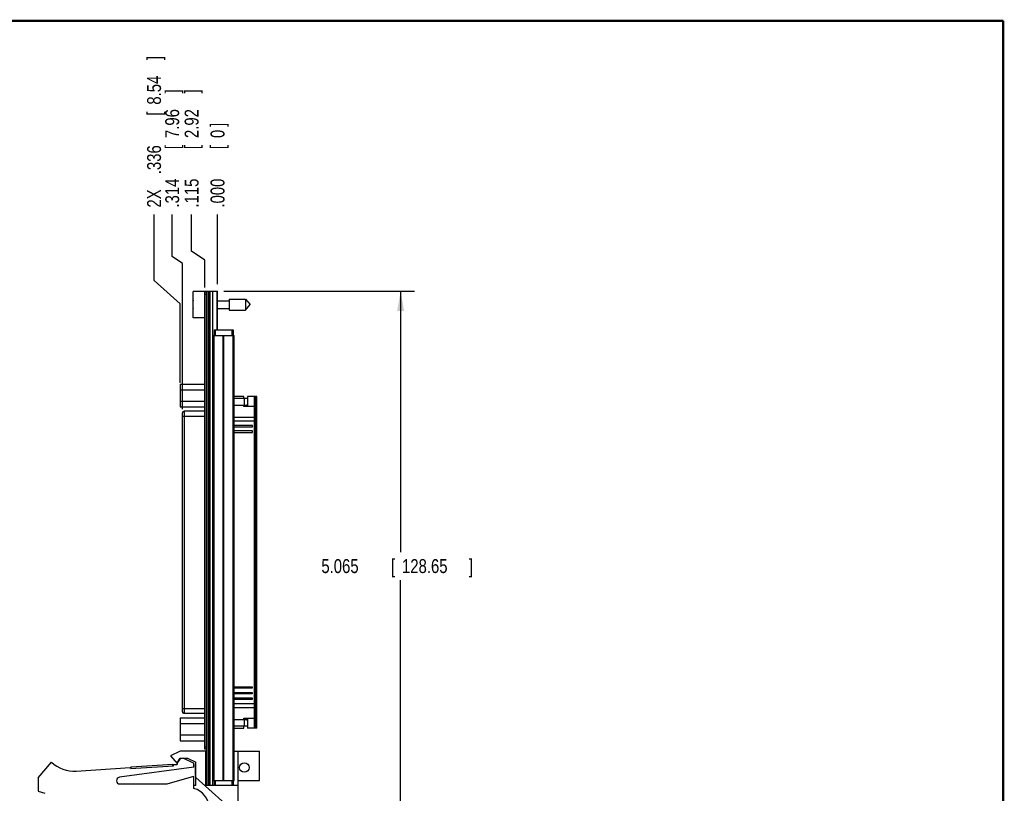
# Model space of a CAD drawing. Header units: inches. Extents: x 0.2 to 16.8, y 0.1 to 10.8.
# Tile 14 of 14: x 7.9 to 16.8, y 3.8 to 10.8. Entities that reach past the tile are written whole.
import ezdxf

# ---------------------------------------------------------------- set-up
doc = ezdxf.new("R2010")
doc.units = ezdxf.units.IN
doc.header["$LTSCALE"] = 0.935
doc.header["$MEASUREMENT"] = 0
doc.layers.get('0').update_dxf_attribs({"linetype": 'CONTINUOUS'})
doc.layers.add('DIMENSIONS', color=7, linetype='CONTINUOUS')
doc.styles.get("Standard").update_dxf_attribs({"font": 'txt', "width": 0.8})
doc.dimstyles.new('DIMSTYLE_1', dxfattribs={"dimtxt": 0.125, "dimasz": 0.18, "dimexe": 0.18, "dimexo": 0.0625, "dimgap": 0.09, "dimtad": 0, "dimtih": 1, "dimtoh": 1, "dimdec": 3, "dimzin": 4, "dimdsep": 46, "dimtxsty": 'STANDARD', "dimblk": '_FILLED', "dimblk1": '_FILLED', "dimblk2": '_FILLED', "dimcen": 0.09, "dimadec": 0, "dimazin": 0, "dimtp": 0.001, "dimtm": 0.001, "dimtfac": 1, "dimtdec": 3, "dimtofl": 0, "dimtmove": 0, "dimatfit": 3, "dimldrblk": '_FILLED', "dimfxl": 1, "dimtolj": 1, "dimtzin": 4, "dimarcsym": 0})
doc.dimstyles.new('DIMSTYLE_2', dxfattribs={"dimtxt": 0.125, "dimasz": 0.18, "dimexe": 0.18, "dimexo": 0.0625, "dimgap": 0.09, "dimtad": 0, "dimtih": 1, "dimtoh": 1, "dimdec": 3, "dimzin": 4, "dimdsep": 46, "dimtxsty": 'STANDARD', "dimblk": '_FILLED', "dimblk1": '_FILLED', "dimblk2": '_FILLED', "dimcen": 0.09, "dimadec": 0, "dimazin": 0, "dimtp": 0.001, "dimtm": 0.001, "dimtfac": 1, "dimtdec": 3, "dimtofl": 0, "dimtmove": 0, "dimatfit": 3, "dimldrblk": '_FILLED', "dimfxl": 1, "dimtolj": 1, "dimtzin": 4, "dimarcsym": 0})

# ---------------------------------------------------------------- blocks, each defined once
blk = doc.blocks.new('_FILLED')
at = {"color": 0, "linetype": 'BYBLOCK'}
blk.add_solid([(0, 0), (-1, 0.174), (-1, -0.174)], dxfattribs=at)
blk = doc.blocks.new('*D0')
at = {"layer": 'DIMENSIONS', "color": 2, "linetype": 'CONTINUOUS'}
for p, q in [((9.745, 8.3297), (11.4585, 8.3297)), ((11.3335, 8.3297), (11.3335, 5.9817)), ((11.3335, 3.2648), (11.3335, 5.7317)), ((9.65, 3.2648), (11.4585, 3.2648))]:
    blk.add_line(p, q, dxfattribs=at)
at = {"layer": 'DIMENSIONS', "color": 2, "linetype": 'CONTINUOUS', "xscale": 0.18, "yscale": 0.18, "zscale": 0.18}
for p, rotation in [((11.3335, 8.3297), 90), ((11.3335, 3.2648), 270)]:
    blk.add_blockref('_FILLED', p, dxfattribs=dict(at, rotation=rotation))
at = {"layer": 'DIMENSIONS', "color": 2, "linetype": 'CONTINUOUS', "width": 0.8}
for s, p in [('5.065', (10.621, 5.7942)), ('[', (11.246, 5.7942)), ('128.65', (11.346, 5.7942)), (']', (11.946, 5.7942))]:
    blk.add_text(s, height=0.125, dxfattribs=at).set_placement(p)
blk = doc.blocks.new('*D1')
at = {"layer": 'DIMENSIONS', "color": 2, "linetype": 'CONTINUOUS'}
for p, q in [((9.4547, 8.6868), (9.4547, 9.0172)), ((9.5725, 8.6075), (9.4547, 8.6868)), ((9.5725, 8.3622), (9.5725, 8.6075))]:
    blk.add_line(p, q, dxfattribs=at)
at = {"layer": 'DIMENSIONS', "color": 2, "linetype": 'CONTINUOUS', "width": 0.8}
for s, p in [(']', (9.5172, 10.1047)), ('2.92', (9.5172, 9.7047)), ('[', (9.5172, 9.6047)), ('.115', (9.5172, 9.0797))]:
    blk.add_text(s, height=0.125, rotation=90, dxfattribs=at).set_placement(p)
blk = doc.blocks.new('*D2')
at = {"layer": 'DIMENSIONS', "color": 2, "linetype": 'CONTINUOUS'}
for p, q in [((9.1171, 8.4254), (9.1171, 9.0172)), ((9.3512, 8.2154), (9.1171, 8.4254)), ((9.3512, 7.5034), (9.3512, 8.2154))]:
    blk.add_line(p, q, dxfattribs=at)
at = {"layer": 'DIMENSIONS', "color": 2, "linetype": 'CONTINUOUS', "width": 0.8}
for s, p in [(']', (9.1796, 10.4047)), ('8.54', (9.1796, 10.0047)), ('[', (9.1796, 9.9047)), ('.336', (9.1796, 9.3797)), ('2X ', (9.1796, 9.0797))]:
    blk.add_text(s, height=0.125, rotation=90, dxfattribs=at).set_placement(p)
blk = doc.blocks.new('*D3')
at = {"layer": 'DIMENSIONS', "color": 2, "linetype": 'CONTINUOUS'}
blk.add_line((9.6875, 8.3922), (9.6875, 9.0172), dxfattribs=at)
at = {"layer": 'DIMENSIONS', "color": 2, "linetype": 'CONTINUOUS', "width": 0.8}
for s, p in [(']', (9.75, 9.8047)), ('0', (9.75, 9.7047)), ('[', (9.75, 9.6047)), ('.000', (9.75, 9.0797))]:
    blk.add_text(s, height=0.125, rotation=90, dxfattribs=at).set_placement(p)
blk = doc.blocks.new('*D4')
at = {"layer": 'DIMENSIONS', "color": 2, "linetype": 'CONTINUOUS'}
for p, q in [((9.2801, 8.6407), (9.2801, 9.0172)), ((9.374, 8.5782), (9.2801, 8.6407)), ((9.374, 7.2674), (9.374, 8.5782))]:
    blk.add_line(p, q, dxfattribs=at)
at = {"layer": 'DIMENSIONS', "color": 2, "linetype": 'CONTINUOUS', "width": 0.8}
for s, p in [(']', (9.3426, 10.1047)), ('7.96', (9.3426, 9.7047)), ('[', (9.3426, 9.6047)), ('.314', (9.3426, 9.0797))]:
    blk.add_text(s, height=0.125, rotation=90, dxfattribs=at).set_placement(p)

msp = doc.modelspace()

# ---------------------------------------------------------------- linework, layer by layer
at = {"color": 7, "linetype": 'CONTINUOUS'}
for p, q in [((9.4675, 8.0892), (9.4675, 8.3262)), ((9.5875, 8.3262), (9.4675, 8.3262)), ((9.5725, 4.2097), (9.5725, 8.3197)), ((9.5875, 8.3197), (9.5725, 8.3197)), ((9.5875, 3.8867), (9.5875, 8.3297)), ((9.5875, 8.3297), (9.6875, 8.3297)), ((9.5995, 8.3297), (9.5995, 3.8867)), ((9.6055, 8.3297), (9.6055, 3.8867)), ((9.6175, 8.3297), (9.6175, 3.8867)), ((9.6467, 3.8867), (9.6467, 8.3297)), ((9.6825, 8.3297), (9.6825, 7.9797)), ((9.6875, 7.9797), (9.6875, 8.3297)), ((9.5875, 8.2997), (9.5725, 8.2997)), ((9.6875, 8.2428), (9.7912, 8.2428)), ((9.7912, 8.257), (9.7912, 8.1585)), ((9.7912, 8.257), (9.9392, 8.257)), ((9.9392, 8.257), (9.9392, 8.1585)), ((9.9392, 8.257), (9.9805, 8.2077)), ((9.4675, 8.2215), (9.4654, 8.2215)), ((9.4654, 8.194), (9.4675, 8.194)), ((9.6875, 8.1727), (9.7912, 8.1727)), ((9.7912, 8.1585), (9.9392, 8.1585)), ((9.9392, 8.1585), (9.9805, 8.2077)), ((9.5725, 8.0892), (9.4675, 8.0892)), ((9.6575, 7.9797), (9.6575, 7.9297)), ((9.6575, 7.9797), (9.8274, 7.9797)), ((9.6675, 7.9797), (9.6675, 7.9297)), ((9.6875, 7.9952), (9.6825, 7.9952)), ((9.8175, 7.9797), (9.8175, 7.9297)), ((9.8275, 7.9797), (9.8275, 7.9297)), ((9.6485, 3.9297), (9.6485, 7.9297)), ((9.6485, 7.9297), (9.8365, 7.9297)), ((9.6574, 3.9297), (9.6574, 7.9297)), ((9.7393, 3.9297), (9.7393, 7.9297)), ((9.7456, 3.9297), (9.7456, 7.9297)), ((9.8275, 3.9297), (9.8275, 7.9297)), ((9.8365, 3.9297), (9.8365, 7.9297)), ((9.3512, 7.4921), (9.3512, 7.2875)), ((9.3512, 7.4921), (9.5725, 7.4921)), ((9.3512, 7.4409), (9.5725, 7.4409)), ((9.923, 7.3804), (9.8365, 7.3804)), ((9.956, 7.3644), (9.8365, 7.3644)), ((9.923, 7.3644), (9.923, 7.3804)), ((9.929, 7.3044), (9.929, 7.3644)), ((9.956, 7.3644), (9.956, 7.3044)), ((9.958, 7.3804), (9.958, 7.2904)), ((10.04, 7.3804), (9.958, 7.3804)), ((10.02, 4.4004), (10.02, 7.3804)), ((10.0325, 4.4004), (10.0325, 7.3804)), ((10.04, 4.4004), (10.04, 7.3804)), ((9.3512, 7.3386), (9.5725, 7.3386)), ((9.3512, 7.2875), (9.5725, 7.2875)), ((9.8365, 7.3044), (9.9572, 7.3044)), ((9.923, 7.2904), (9.923, 7.3044)), ((10.02, 7.2904), (9.923, 7.2904)), ((9.9572, 7.3124), (9.958, 7.3135)), ((9.9572, 7.3044), (9.9572, 7.3124)), ((9.374, 4.5459), (9.374, 7.2349)), ((9.374, 7.2049), (9.5725, 7.2049)), ((9.389, 7.2499), (9.389, 4.5309)), ((9.5725, 7.2499), (9.389, 7.2499)), ((9.8365, 7.1954), (10.02, 7.1954)), ((10.02, 7.1604), (9.8365, 7.1604)), ((10.0025, 7.1219), (9.8365, 7.1219)), ((9.8365, 7.1089), (10.0025, 7.1089)), ((10.0025, 7.1089), (10.0025, 7.1219)), ((10.0025, 7.0719), (9.8365, 7.0719)), ((9.8365, 7.0589), (10.0025, 7.0589)), ((10.0025, 7.0589), (10.0025, 7.0719)), ((9.8365, 4.7719), (10, 4.7719)), ((10, 4.7589), (9.8365, 4.7589)), ((9.8365, 4.7219), (10, 4.7219)), ((10, 4.7089), (9.8365, 4.7089)), ((10, 4.7719), (10, 4.7589)), ((10, 4.7219), (10, 4.7089)), ((9.8365, 4.6719), (10, 4.6719)), ((10, 4.6589), (9.8365, 4.6589)), ((9.8365, 4.6204), (10.02, 4.6204)), ((10, 4.6719), (10, 4.6589)), ((9.374, 4.5759), (9.5725, 4.5759)), ((9.389, 4.5309), (9.386, 4.5312)), ((9.5725, 4.5309), (9.389, 4.5309)), ((9.8365, 4.5854), (10.02, 4.5854)), ((9.3512, 4.4921), (9.5725, 4.4921)), ((9.3512, 4.4921), (9.3512, 4.2875)), ((9.3512, 4.4409), (9.5725, 4.4409)), ((9.8365, 4.4764), (9.9572, 4.4764)), ((9.923, 4.4904), (10.02, 4.4904)), ((9.923, 4.4764), (9.923, 4.4904)), ((9.929, 4.4164), (9.929, 4.4764)), ((9.956, 4.4764), (9.956, 4.4164)), ((9.9572, 4.4684), (9.9572, 4.4764)), ((9.958, 4.4673), (9.9572, 4.4684)), ((9.958, 4.4904), (9.958, 4.4004)), ((9.3512, 4.3386), (9.5725, 4.3386)), ((9.956, 4.4164), (9.8365, 4.4164)), ((9.8365, 4.4004), (9.923, 4.4004)), ((9.923, 4.4004), (9.923, 4.4164)), ((10.04, 4.4004), (9.958, 4.4004)), ((9.3512, 4.2875), (9.5725, 4.2875)), ((9.3525, 4.1938), (9.2635, 4.1508)), ((9.5825, 4.1938), (9.3525, 4.1938)), ((9.5875, 4.2297), (9.5725, 4.2297)), ((9.5875, 4.2097), (9.5725, 4.2097)), ((9.5825, 3.8838), (9.5825, 4.1938)), ((9.8365, 4.1938), (10.0635, 4.1938)), ((9.8735, 3.6148), (9.8735, 4.1938)), ((10.0635, 3.9288), (10.0635, 4.1938)), ((8.0745, 3.9538), (8.1945, 4.0938)), ((8.9105, 4.0517), (9.2847, 4.0763)), ((9.2635, 4.1508), (9.3235, 4.0808)), ((9.2857, 4.0613), (9.2847, 4.0763)), ((9.2925, 4.0718), (9.3245, 4.0738)), ((9.2932, 4.0618), (9.2925, 4.0718)), ((9.3235, 4.0808), (9.3566, 4.1308)), ((9.3245, 4.0884), (9.3526, 4.1308)), ((9.3245, 4.0884), (9.3245, 4.0738)), ((9.3526, 4.1308), (9.4166, 4.1308)), ((9.3805, 4.1308), (9.4745, 4.0838)), ((9.4166, 4.1308), (9.4925, 4.0938)), ((9.4745, 4.0488), (9.4745, 4.0838)), ((9.4925, 4.0738), (9.4906, 4.0738)), ((9.4906, 3.9753), (9.4906, 4.0738)), ((9.4925, 3.8838), (9.4925, 4.0938)), ((9.5875, 4.0738), (9.5825, 4.0738)), ((8.418, 4.0145), (8.9034, 4.0463)), ((9.4745, 4.0488), (8.8054, 3.9586)), ((8.904, 4.0363), (8.9034, 4.0463)), ((8.904, 4.0363), (9.2932, 4.0618)), ((8.9115, 4.0368), (8.9105, 4.0517)), ((8.0745, 3.9538), (8.0745, 3.8338)), ((8.8095, 3.8988), (9.2345, 3.8988)), ((9.2345, 3.8988), (9.4745, 3.9688)), ((9.4745, 3.8588), (9.4745, 3.9688)), ((9.4925, 3.9753), (9.4906, 3.9753)), ((9.8735, 3.6148), (9.4925, 3.9555)), ((9.5875, 3.9753), (9.5825, 3.9753)), ((9.6485, 3.9297), (9.8365, 3.9297)), ((9.6575, 3.9297), (9.6575, 3.8867)), ((9.6675, 3.9297), (9.6675, 3.8867)), ((9.8175, 3.9297), (9.8175, 3.8867)), ((9.8275, 3.9297), (9.8275, 3.8867)), ((9.8735, 3.9288), (10.0635, 3.9288)), ((8.0745, 3.8338), (8.1365, 3.8143)), ((9.4925, 3.8838), (9.4745, 3.8838)), ((9.8735, 3.8838), (9.5825, 3.8838)), ((9.5875, 3.8867), (9.8274, 3.8867)), ((9.6875, 3.8867), (9.6875, 3.8838))]:
    msp.add_line(p, q, dxfattribs=at)
at = {"color": 7, "linetype": 'CONTINUOUS', "const_width": 0.02}
for points in [[(16.75, 10.7586), (0.25, 10.7586)], [(16.75, 0.2586), (16.75, 10.7586)]]:
    msp.add_lwpolyline(points, dxfattribs=at)
at = {"color": 7, "linetype": 'CONTINUOUS'}
msp.add_circle((9.9285, 4.0462), 0.0425, dxfattribs=at)
for centre, radius, start, end in [((9.7778, 8.2077), 0.3127, 172.94319, 177.47432), ((9.7778, 8.2077), 0.3127, 182.52568, 187.0613), ((8.3984, 4.3138), 0.3, 227.16657, 273.74672), ((8.8095, 3.9288), 0.03, 97.68448, 270), ((9.4295, 3.6846), 0.18, 0, 75.52249)]:
    msp.add_arc(centre, radius, start, end, dxfattribs=at)
for points, knots in [([(9.374, 7.2349), (9.374, 7.2369), (9.3747, 7.2408), (9.3781, 7.2458), (9.3831, 7.2491), (9.387, 7.2499), (9.389, 7.2499)], [0, 0, 0, 0, 0.251307, 0.501613, 0.751009, 1, 1, 1, 1]), ([(9.386, 4.5312), (9.3851, 4.5314), (9.3822, 4.5323), (9.3781, 4.535), (9.3747, 4.54), (9.374, 4.544), (9.374, 4.5459)], [0, 0, 0, 0, 0.142383, 0.427819, 0.713493, 1, 1, 1, 1])]:
    msp.add_open_spline(points, degree=3, knots=knots, dxfattribs=at)

# ---------------------------------------------------------------- dimensions: what is measured, and where the dimension line sits
at = {"layer": 'DIMENSIONS', "color": 2, "linetype": 'CONTINUOUS'}
dim = msp.add_ordinate_dim(feature_location=(9.3512, 7.5034), offset=(-0.2342, 1.5138), dtype=0, origin=(9.6875, 7.9952), text='2X <>', dimstyle='DIMSTYLE_2', dxfattribs=at)
dim.commit()
dim.dimension.update_dxf_attribs({"geometry": '*D2', "text_midpoint": (9.1171, 9.7922)})
for feature_location, offset, dtype, origin, picture, middle in [((9.374, 7.2674), (-0.0938, 1.7498), 0, (9.6875, 8.3297), '*D4', (9.2801, 9.6422)), ((9.572456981, 8.362245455), (-0.117770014, 0.655), 0, (9.687456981, 8.329745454), '*D1', (9.454686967, 9.642245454)), ((9.6874569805, 8.3922454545), (0, 0.625), 1, (9.6874569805, 8.3297454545), '*D3', (9.6874569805, 9.4922454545))]:
    dim = msp.add_ordinate_dim(feature_location=feature_location, offset=offset, dtype=dtype, origin=origin, dimstyle='DIMSTYLE_2', dxfattribs=at)
    dim.commit()
    dim.dimension.update_dxf_attribs({"geometry": picture, "text_midpoint": middle})
dim = msp.add_linear_dim(base=(11.3335, 3.2648), p1=(9.745, 8.3297), p2=(9.65, 3.2648), angle=270, dimstyle='DIMSTYLE_1', dxfattribs=at)
dim.commit()
dim.dimension.update_dxf_attribs({"geometry": '*D0', "text_midpoint": (11.3335, 5.8567), "dimtype": 160})

doc.saveas('drawing.dxf')
